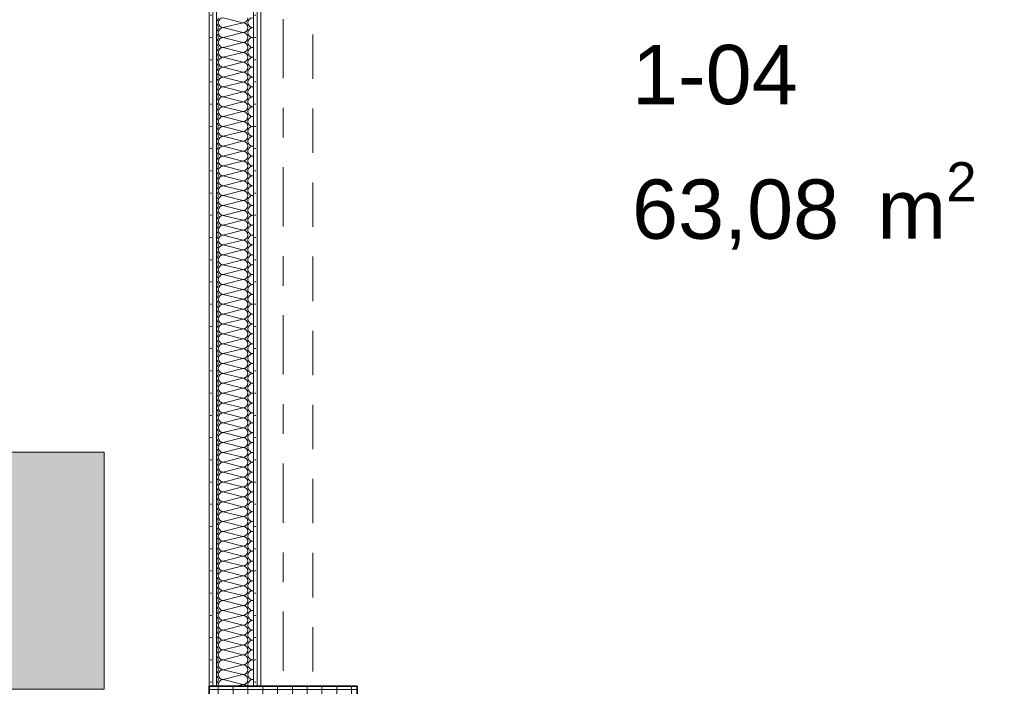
# Model space of a CAD drawing. Header units: metres. Extents: x -167 to 233, y -155 to 122.
# Tile 102 of 176: x 46.86 to 50.19, y 28.84 to 31.09. Entities that reach past the tile are written whole.
import ezdxf
from ezdxf.enums import TextEntityAlignment as Align

# ---------------------------------------------------------------- set-up
doc = ezdxf.new("R2010")
doc.units = ezdxf.units.M
doc.header["$MEASUREMENT"] = 0
doc.linetypes.add('Raster', pattern=[0.4, 0.2, -0.1, 0, -0.1])
doc.linetypes.add('Untersicht', pattern=[0.2, 0.15, -0.05])
for name, color, linetype in [('10 Stütze', 7, 'Continuous'), ('10 Wand außen', 7, 'Continuous'), ('20 Träger', 7, 'Continuous'), ('50 Möblierung', 7, 'Continuous'), ('80 Raum', 7, 'Continuous'), ('90 Achsraster', 7, 'Continuous')]:
    doc.layers.add(name, color=color, linetype=linetype)
doc.styles.add('ERSTELLTER_STIL_1', font='arial.ttf')
doc.styles.add('ERSTELLTER_STIL_2', font='arial.ttf')
pattern_1 = [(0, (27236.132094, 33357.27905), (0, 0.075), [0, -0.075])]

# ---------------------------------------------------------------- blocks, each defined once
blk = doc.blocks.new('Lager_1-04_2_1', base_point=(48.6544, 31.194))
at = {"layer": '80 Raum', "color": 7, "lineweight": 18, "insert": (48.9286, 30.6084), "char_height": 0.2, "attachment_point": 1, "style": 'ERSTELLTER_STIL_1'}
blk.add_mtext('\\A1;{\\pql;\\pt0,0.2;\\fArial|b0|i0|c0|p0;\\W1.000000;63,08\\fArial|b0|i0|c0|p0;\\W1.000000;\\A1{\\H.66x;\\S^  ;}\\fArial|b0|i0|c0|p0;\\W1.000000; m\\fArial|b0|i0|c0|p0;\\W1.000000;\\A1{\\H.66x;\\S2^  ;}}', dxfattribs=at)
at = {"layer": '80 Raum', "color": 7, "lineweight": 18, "style": 'ERSTELLTER_STIL_1'}
for tag, p in [('DUMMY_850', (49.6301, 31.4427)), ('ROOM_NAME', (48.9286, 31.397)), ('DUMMY_851', (49.4776, 31.0499)), ('ROOM_NUMBER', (48.9286, 31.0041)), ('DUMMY_852', (48.9286, 30.657))]:
    blk.add_attdef(tag, text='', height=0.2, dxfattribs=at).set_placement(p, align=Align.TOP_LEFT)
blk = doc.blocks.new('*X16', base_point=(27236.1321, 33357.279))
at = {"layer": '10 Wand außen', "color": 8, "linetype": 'Continuous', "lineweight": 18}
for p, q in [((47.6154, 31.079), (47.5488, 31.0957)), ((47.6154, 31.079), (47.5488, 31.0624)), ((47.6154, 31.0457), (47.5488, 31.0624)), ((47.6154, 31.0457), (47.5488, 31.029)), ((47.6511, 31.063), (47.6488, 31.0624)), ((47.6511, 31.0618), (47.6488, 31.0624)), ((47.6154, 31.0124), (47.5488, 31.029)), ((47.6154, 31.0124), (47.5488, 30.9957)), ((47.6511, 31.0296), (47.6488, 31.029)), ((47.6511, 31.0285), (47.6488, 31.029)), ((47.6154, 30.979), (47.5488, 30.9957)), ((47.6154, 30.979), (47.5488, 30.9624)), ((47.6511, 30.9963), (47.6488, 30.9957)), ((47.6511, 30.9951), (47.6488, 30.9957)), ((47.6154, 30.9457), (47.5488, 30.9624)), ((47.6154, 30.9457), (47.5488, 30.929)), ((47.6511, 30.963), (47.6488, 30.9624)), ((47.6511, 30.9618), (47.6488, 30.9624)), ((47.6154, 30.9124), (47.5488, 30.929)), ((47.6154, 30.9124), (47.5488, 30.8957)), ((47.6511, 30.9296), (47.6488, 30.929)), ((47.6511, 30.9285), (47.6488, 30.929)), ((47.6154, 30.879), (47.5488, 30.8957)), ((47.6154, 30.879), (47.5488, 30.8624)), ((47.6511, 30.8963), (47.6488, 30.8957)), ((47.6511, 30.8951), (47.6488, 30.8957)), ((47.6154, 30.8457), (47.5488, 30.8624)), ((47.6154, 30.8457), (47.5488, 30.829)), ((47.6511, 30.863), (47.6488, 30.8624)), ((47.6511, 30.8618), (47.6488, 30.8624)), ((47.6154, 30.8124), (47.5488, 30.829)), ((47.6154, 30.8124), (47.5488, 30.7957)), ((47.6511, 30.8296), (47.6488, 30.829)), ((47.6511, 30.8285), (47.6488, 30.829)), ((47.6154, 30.779), (47.5488, 30.7957)), ((47.6154, 30.779), (47.5488, 30.7624)), ((47.6511, 30.7963), (47.6488, 30.7957)), ((47.6511, 30.7951), (47.6488, 30.7957)), ((47.6154, 30.7457), (47.5488, 30.7624)), ((47.6154, 30.7457), (47.5488, 30.729)), ((47.6511, 30.763), (47.6488, 30.7624)), ((47.6511, 30.7618), (47.6488, 30.7624)), ((47.6154, 30.7124), (47.5488, 30.729)), ((47.6154, 30.7124), (47.5488, 30.6957)), ((47.6511, 30.7296), (47.6488, 30.729)), ((47.6511, 30.7285), (47.6488, 30.729)), ((47.6154, 30.679), (47.5488, 30.6957)), ((47.6154, 30.679), (47.5488, 30.6624)), ((47.6511, 30.6963), (47.6488, 30.6957)), ((47.6511, 30.6951), (47.6488, 30.6957)), ((47.6154, 30.6457), (47.5488, 30.6624)), ((47.6154, 30.6457), (47.5488, 30.629)), ((47.6511, 30.663), (47.6488, 30.6624)), ((47.6511, 30.6618), (47.6488, 30.6624)), ((47.6154, 30.6124), (47.5488, 30.629)), ((47.6154, 30.6124), (47.5488, 30.5957)), ((47.6511, 30.6296), (47.6488, 30.629)), ((47.6511, 30.6285), (47.6488, 30.629)), ((47.6154, 30.579), (47.5488, 30.5957)), ((47.6154, 30.579), (47.5488, 30.5624)), ((47.6511, 30.5963), (47.6488, 30.5957)), ((47.6511, 30.5951), (47.6488, 30.5957)), ((47.6154, 30.5457), (47.5488, 30.5624)), ((47.6154, 30.5457), (47.5488, 30.529)), ((47.6511, 30.563), (47.6488, 30.5624)), ((47.6511, 30.5618), (47.6488, 30.5624)), ((47.6154, 30.5124), (47.5488, 30.529)), ((47.6154, 30.5124), (47.5488, 30.4957)), ((47.6511, 30.5296), (47.6488, 30.529)), ((47.6511, 30.5285), (47.6488, 30.529)), ((47.6154, 30.479), (47.5488, 30.4957)), ((47.6154, 30.479), (47.5488, 30.4624)), ((47.6511, 30.4963), (47.6488, 30.4957)), ((47.6511, 30.4951), (47.6488, 30.4957)), ((47.6154, 30.4457), (47.5488, 30.4624)), ((47.6154, 30.4457), (47.5488, 30.429)), ((47.6511, 30.463), (47.6488, 30.4624)), ((47.6511, 30.4618), (47.6488, 30.4624)), ((47.6154, 30.4124), (47.5488, 30.429)), ((47.6154, 30.4124), (47.5488, 30.3957)), ((47.6511, 30.4296), (47.6488, 30.429)), ((47.6511, 30.4285), (47.6488, 30.429)), ((47.6154, 30.379), (47.5488, 30.3957)), ((47.6154, 30.379), (47.5488, 30.3624)), ((47.6511, 30.3963), (47.6488, 30.3957)), ((47.6511, 30.3951), (47.6488, 30.3957)), ((47.6154, 30.3457), (47.5488, 30.3624)), ((47.6154, 30.3457), (47.5488, 30.329)), ((47.6511, 30.363), (47.6488, 30.3624)), ((47.6511, 30.3618), (47.6488, 30.3624)), ((47.6154, 30.3124), (47.5488, 30.329)), ((47.6154, 30.3124), (47.5488, 30.2957)), ((47.6511, 30.3296), (47.6488, 30.329)), ((47.6511, 30.3285), (47.6488, 30.329)), ((47.6154, 30.279), (47.5488, 30.2957)), ((47.6154, 30.279), (47.5488, 30.2624)), ((47.6511, 30.2963), (47.6488, 30.2957)), ((47.6511, 30.2951), (47.6488, 30.2957)), ((47.6154, 30.2457), (47.5488, 30.2624)), ((47.6154, 30.2457), (47.5488, 30.229)), ((47.6511, 30.263), (47.6488, 30.2624)), ((47.6511, 30.2618), (47.6488, 30.2624)), ((47.6154, 30.2124), (47.5488, 30.229)), ((47.6154, 30.2124), (47.5488, 30.1957)), ((47.6511, 30.2296), (47.6488, 30.229)), ((47.6511, 30.2285), (47.6488, 30.229)), ((47.6154, 30.179), (47.5488, 30.1957)), ((47.6154, 30.179), (47.5488, 30.1624)), ((47.6511, 30.1963), (47.6488, 30.1957)), ((47.6511, 30.1951), (47.6488, 30.1957)), ((47.6154, 30.1457), (47.5488, 30.1624)), ((47.6154, 30.1457), (47.5488, 30.129)), ((47.6511, 30.163), (47.6488, 30.1624)), ((47.6511, 30.1618), (47.6488, 30.1624)), ((47.6154, 30.1124), (47.5488, 30.129)), ((47.6154, 30.1124), (47.5488, 30.0957)), ((47.6511, 30.1296), (47.6488, 30.129)), ((47.6511, 30.1285), (47.6488, 30.129)), ((47.6154, 30.079), (47.5488, 30.0957)), ((47.6154, 30.079), (47.5488, 30.0624)), ((47.6511, 30.0963), (47.6488, 30.0957)), ((47.6511, 30.0951), (47.6488, 30.0957)), ((47.6154, 30.0457), (47.5488, 30.0624)), ((47.6154, 30.0457), (47.5488, 30.029)), ((47.6511, 30.063), (47.6488, 30.0624)), ((47.6511, 30.0618), (47.6488, 30.0624)), ((47.6154, 30.0124), (47.5488, 30.029)), ((47.6154, 30.0124), (47.5488, 29.9957)), ((47.6511, 30.0296), (47.6488, 30.029)), ((47.6511, 30.0285), (47.6488, 30.029)), ((47.6154, 29.979), (47.5488, 29.9957)), ((47.6154, 29.979), (47.5488, 29.9624)), ((47.6511, 29.9963), (47.6488, 29.9957)), ((47.6511, 29.9951), (47.6488, 29.9957)), ((47.6154, 29.9457), (47.5488, 29.9624)), ((47.6154, 29.9457), (47.5488, 29.929)), ((47.6511, 29.963), (47.6488, 29.9624)), ((47.6511, 29.9618), (47.6488, 29.9624)), ((47.6154, 29.9124), (47.5488, 29.929)), ((47.6154, 29.9124), (47.5488, 29.8957)), ((47.6511, 29.9296), (47.6488, 29.929)), ((47.6511, 29.9285), (47.6488, 29.929)), ((47.6154, 29.879), (47.5488, 29.8957)), ((47.6154, 29.879), (47.5488, 29.8624)), ((47.6511, 29.8963), (47.6488, 29.8957)), ((47.6511, 29.8951), (47.6488, 29.8957)), ((47.6154, 29.8457), (47.5488, 29.8624)), ((47.6154, 29.8457), (47.5488, 29.829)), ((47.6511, 29.863), (47.6488, 29.8624)), ((47.6511, 29.8618), (47.6488, 29.8624)), ((47.6154, 29.8124), (47.5488, 29.829)), ((47.6154, 29.8124), (47.5488, 29.7957)), ((47.6511, 29.8296), (47.6488, 29.829)), ((47.6511, 29.8285), (47.6488, 29.829)), ((47.6154, 29.779), (47.5488, 29.7957)), ((47.6154, 29.779), (47.5488, 29.7624)), ((47.6511, 29.7963), (47.6488, 29.7957)), ((47.6511, 29.7951), (47.6488, 29.7957)), ((47.6154, 29.7457), (47.5488, 29.7624)), ((47.6154, 29.7457), (47.5488, 29.729)), ((47.6511, 29.763), (47.6488, 29.7624)), ((47.6511, 29.7618), (47.6488, 29.7624)), ((47.6154, 29.7124), (47.5488, 29.729)), ((47.6154, 29.7124), (47.5488, 29.6957)), ((47.6511, 29.7296), (47.6488, 29.729)), ((47.6511, 29.7285), (47.6488, 29.729)), ((47.6154, 29.679), (47.5488, 29.6957)), ((47.6154, 29.679), (47.5488, 29.6624)), ((47.6511, 29.6963), (47.6488, 29.6957)), ((47.6511, 29.6951), (47.6488, 29.6957)), ((47.6154, 29.6457), (47.5488, 29.6624)), ((47.6154, 29.6457), (47.5488, 29.629)), ((47.6511, 29.663), (47.6488, 29.6624)), ((47.6511, 29.6618), (47.6488, 29.6624)), ((47.6154, 29.6124), (47.5488, 29.629)), ((47.6154, 29.6124), (47.5488, 29.5957)), ((47.6511, 29.6296), (47.6488, 29.629)), ((47.6511, 29.6285), (47.6488, 29.629)), ((47.6154, 29.579), (47.5488, 29.5957)), ((47.6154, 29.579), (47.5488, 29.5624)), ((47.6511, 29.5963), (47.6488, 29.5957)), ((47.6511, 29.5951), (47.6488, 29.5957)), ((47.6154, 29.5457), (47.5488, 29.5624)), ((47.6154, 29.5457), (47.5488, 29.529)), ((47.6511, 29.563), (47.6488, 29.5624)), ((47.6511, 29.5618), (47.6488, 29.5624)), ((47.6154, 29.5124), (47.5488, 29.529)), ((47.6154, 29.5124), (47.5488, 29.4957)), ((47.6511, 29.5296), (47.6488, 29.529)), ((47.6511, 29.5285), (47.6488, 29.529)), ((47.6154, 29.479), (47.5488, 29.4957)), ((47.6154, 29.479), (47.5488, 29.4624)), ((47.6511, 29.4963), (47.6488, 29.4957)), ((47.6511, 29.4951), (47.6488, 29.4957)), ((47.6154, 29.4457), (47.5488, 29.4624)), ((47.6154, 29.4457), (47.5488, 29.429)), ((47.6511, 29.463), (47.6488, 29.4624)), ((47.6511, 29.4618), (47.6488, 29.4624)), ((47.6154, 29.4124), (47.5488, 29.429)), ((47.6154, 29.4124), (47.5488, 29.3957)), ((47.6511, 29.4296), (47.6488, 29.429)), ((47.6511, 29.4285), (47.6488, 29.429)), ((47.6154, 29.379), (47.5488, 29.3957)), ((47.6154, 29.379), (47.5488, 29.3624)), ((47.6511, 29.3963), (47.6488, 29.3957)), ((47.6511, 29.3951), (47.6488, 29.3957)), ((47.6154, 29.3457), (47.5488, 29.3624)), ((47.6154, 29.3457), (47.5488, 29.329)), ((47.6511, 29.363), (47.6488, 29.3624)), ((47.6511, 29.3618), (47.6488, 29.3624)), ((47.6154, 29.3124), (47.5488, 29.329)), ((47.6154, 29.3124), (47.5488, 29.2957)), ((47.6511, 29.3296), (47.6488, 29.329)), ((47.6511, 29.3285), (47.6488, 29.329)), ((47.6154, 29.279), (47.5488, 29.2957)), ((47.6154, 29.279), (47.5488, 29.2624)), ((47.6511, 29.2963), (47.6488, 29.2957)), ((47.6511, 29.2951), (47.6488, 29.2957)), ((47.6154, 29.2457), (47.5488, 29.2624)), ((47.6154, 29.2457), (47.5488, 29.229)), ((47.6511, 29.263), (47.6488, 29.2624)), ((47.6511, 29.2618), (47.6488, 29.2624)), ((47.6154, 29.2124), (47.5488, 29.229)), ((47.6154, 29.2124), (47.5488, 29.1957)), ((47.6511, 29.2296), (47.6488, 29.229)), ((47.6511, 29.2285), (47.6488, 29.229)), ((47.6154, 29.179), (47.5488, 29.1957)), ((47.6154, 29.179), (47.5488, 29.1624)), ((47.6511, 29.1963), (47.6488, 29.1957)), ((47.6511, 29.1951), (47.6488, 29.1957)), ((47.6154, 29.1457), (47.5488, 29.1624)), ((47.6154, 29.1457), (47.5488, 29.129)), ((47.6511, 29.163), (47.6488, 29.1624)), ((47.6511, 29.1618), (47.6488, 29.1624)), ((47.6154, 29.1124), (47.5488, 29.129)), ((47.6154, 29.1124), (47.5488, 29.0957)), ((47.6511, 29.1296), (47.6488, 29.129)), ((47.6511, 29.1285), (47.6488, 29.129)), ((47.6154, 29.079), (47.5488, 29.0957)), ((47.6154, 29.079), (47.5488, 29.0624)), ((47.6511, 29.0963), (47.6488, 29.0957)), ((47.6511, 29.0951), (47.6488, 29.0957)), ((47.6154, 29.0457), (47.5488, 29.0624)), ((47.6154, 29.0457), (47.5488, 29.029)), ((47.6511, 29.063), (47.6488, 29.0624)), ((47.6511, 29.0618), (47.6488, 29.0624)), ((47.6154, 29.0124), (47.5488, 29.029)), ((47.6154, 29.0124), (47.5488, 28.9957)), ((47.6511, 29.0296), (47.6488, 29.029)), ((47.6511, 29.0285), (47.6488, 29.029)), ((47.6154, 28.979), (47.5488, 28.9957)), ((47.6154, 28.979), (47.5488, 28.9624)), ((47.6511, 28.9963), (47.6488, 28.9957)), ((47.6511, 28.9951), (47.6488, 28.9957)), ((47.6154, 28.9457), (47.5488, 28.9624)), ((47.6154, 28.9457), (47.5488, 28.929)), ((47.6511, 28.963), (47.6488, 28.9624)), ((47.6511, 28.9618), (47.6488, 28.9624)), ((47.6154, 28.9124), (47.5488, 28.929)), ((47.6154, 28.9124), (47.5488, 28.8957)), ((47.6511, 28.9296), (47.6488, 28.929)), ((47.6511, 28.9285), (47.6488, 28.929)), ((47.6154, 28.879), (47.5488, 28.8957)), ((47.6511, 28.8963), (47.6488, 28.8957)), ((47.6511, 28.8951), (47.6488, 28.8957)), ((47.6154, 28.879), (47.5488, 28.8624)), ((47.6154, 28.8457), (47.5488, 28.8624)), ((47.6511, 28.863), (47.6488, 28.8624)), ((47.6511, 28.8618), (47.6488, 28.8624)), ((47.6154, 28.8457), (47.5913, 28.8397))]:
    blk.add_line(p, q, dxfattribs=at)
for centre, start, end in [((47.5154, 31.0957), 309.76, 0), ((47.5154, 31.0624), 0, 50.24), ((47.5488, 31.079), 90, 180), ((47.5488, 31.079), 180, 270), ((47.6154, 31.0957), 270, 0), ((47.6154, 31.0624), 0, 90), ((47.6488, 31.079), 90, 180), ((47.6488, 31.079), 180, 270), ((47.5154, 31.0624), 309.76, 0), ((47.5154, 31.029), 0, 50.24), ((47.5488, 31.0457), 90, 180), ((47.5488, 31.0457), 180, 270), ((47.6154, 31.0624), 270, 0), ((47.6154, 31.029), 0, 90), ((47.6488, 31.0457), 90, 180), ((47.6488, 31.0457), 180, 270), ((47.5154, 31.029), 309.76, 0), ((47.5154, 30.9957), 0, 50.24), ((47.5488, 31.0124), 90, 180), ((47.5488, 31.0124), 180, 270), ((47.6154, 31.029), 270, 0), ((47.6154, 30.9957), 0, 90), ((47.6488, 31.0124), 90, 180), ((47.6488, 31.0124), 180, 270), ((47.5154, 30.9957), 309.76, 0), ((47.5154, 30.9624), 0, 50.24), ((47.5488, 30.979), 90, 180), ((47.5488, 30.979), 180, 270), ((47.6154, 30.9957), 270, 0), ((47.6154, 30.9624), 0, 90), ((47.6488, 30.979), 90, 180), ((47.6488, 30.979), 180, 270), ((47.5154, 30.9624), 309.76, 0), ((47.5154, 30.929), 0, 50.24), ((47.5488, 30.9457), 90, 180), ((47.5488, 30.9457), 180, 270), ((47.6154, 30.9624), 270, 0), ((47.6154, 30.929), 0, 90), ((47.6488, 30.9457), 90, 180), ((47.6488, 30.9457), 180, 270), ((47.5154, 30.929), 309.76, 0), ((47.5154, 30.8957), 0, 50.24), ((47.5488, 30.9124), 90, 180), ((47.5488, 30.9124), 180, 270), ((47.6154, 30.929), 270, 0), ((47.6154, 30.8957), 0, 90), ((47.6488, 30.9124), 90, 180), ((47.6488, 30.9124), 180, 270), ((47.5154, 30.8957), 309.76, 0), ((47.5154, 30.8624), 0, 50.24), ((47.5488, 30.879), 90, 180), ((47.5488, 30.879), 180, 270), ((47.6154, 30.8957), 270, 0), ((47.6154, 30.8624), 0, 90), ((47.6488, 30.879), 90, 180), ((47.6488, 30.879), 180, 270), ((47.5154, 30.8624), 309.76, 0), ((47.5154, 30.829), 0, 50.24), ((47.5488, 30.8457), 90, 180), ((47.5488, 30.8457), 180, 270), ((47.6154, 30.8624), 270, 0), ((47.6154, 30.829), 0, 90), ((47.6488, 30.8457), 90, 180), ((47.6488, 30.8457), 180, 270), ((47.5154, 30.829), 309.76, 0), ((47.5154, 30.7957), 0, 50.24), ((47.5488, 30.8124), 90, 180), ((47.5488, 30.8124), 180, 270), ((47.6154, 30.829), 270, 0), ((47.6154, 30.7957), 0, 90), ((47.6488, 30.8124), 90, 180), ((47.6488, 30.8124), 180, 270), ((47.5154, 30.7957), 309.76, 0), ((47.5154, 30.7624), 0, 50.24), ((47.5488, 30.779), 90, 180), ((47.5488, 30.779), 180, 270), ((47.6154, 30.7957), 270, 0), ((47.6154, 30.7624), 0, 90), ((47.6488, 30.779), 90, 180), ((47.6488, 30.779), 180, 270), ((47.5154, 30.7624), 309.76, 0), ((47.5154, 30.729), 0, 50.24), ((47.5488, 30.7457), 90, 180), ((47.5488, 30.7457), 180, 270), ((47.6154, 30.7624), 270, 0), ((47.6154, 30.729), 0, 90), ((47.6488, 30.7457), 90, 180), ((47.6488, 30.7457), 180, 270), ((47.5154, 30.729), 309.76, 0), ((47.5154, 30.6957), 0, 50.24), ((47.5488, 30.7124), 90, 180), ((47.5488, 30.7124), 180, 270), ((47.6154, 30.729), 270, 0), ((47.6154, 30.6957), 0, 90), ((47.6488, 30.7124), 90, 180), ((47.6488, 30.7124), 180, 270), ((47.5154, 30.6957), 309.76, 0), ((47.5154, 30.6624), 0, 50.24), ((47.5488, 30.679), 90, 180), ((47.5488, 30.679), 180, 270), ((47.6154, 30.6957), 270, 0), ((47.6154, 30.6624), 0, 90), ((47.6488, 30.679), 90, 180), ((47.6488, 30.679), 180, 270), ((47.5154, 30.6624), 309.76, 0), ((47.5154, 30.629), 0, 50.24), ((47.5488, 30.6457), 90, 180), ((47.5488, 30.6457), 180, 270), ((47.6154, 30.6624), 270, 0), ((47.6154, 30.629), 0, 90), ((47.6488, 30.6457), 90, 180), ((47.6488, 30.6457), 180, 270), ((47.5154, 30.629), 309.76, 0), ((47.5154, 30.5957), 0, 50.24), ((47.5488, 30.6124), 90, 180), ((47.5488, 30.6124), 180, 270), ((47.6154, 30.629), 270, 0), ((47.6154, 30.5957), 0, 90), ((47.6488, 30.6124), 90, 180), ((47.6488, 30.6124), 180, 270), ((47.5154, 30.5957), 309.76, 0), ((47.5154, 30.5624), 0, 50.24), ((47.5488, 30.579), 90, 180), ((47.5488, 30.579), 180, 270), ((47.6154, 30.5957), 270, 0), ((47.6154, 30.5624), 0, 90), ((47.6488, 30.579), 90, 180), ((47.6488, 30.579), 180, 270), ((47.5154, 30.5624), 309.76, 0), ((47.5154, 30.529), 0, 50.24), ((47.5488, 30.5457), 90, 180), ((47.5488, 30.5457), 180, 270), ((47.6154, 30.5624), 270, 0), ((47.6154, 30.529), 0, 90), ((47.6488, 30.5457), 90, 180), ((47.6488, 30.5457), 180, 270), ((47.5154, 30.529), 309.76, 0), ((47.5154, 30.4957), 0, 50.24), ((47.5488, 30.5124), 90, 180), ((47.5488, 30.5124), 180, 270), ((47.6154, 30.529), 270, 0), ((47.6154, 30.4957), 0, 90), ((47.6488, 30.5124), 90, 180), ((47.6488, 30.5124), 180, 270), ((47.5154, 30.4957), 309.76, 0), ((47.5154, 30.4624), 0, 50.24), ((47.5488, 30.479), 90, 180), ((47.5488, 30.479), 180, 270), ((47.6154, 30.4957), 270, 0), ((47.6154, 30.4624), 0, 90), ((47.6488, 30.479), 90, 180), ((47.6488, 30.479), 180, 270), ((47.5154, 30.4624), 309.76, 0), ((47.5154, 30.429), 0, 50.24), ((47.5488, 30.4457), 90, 180), ((47.5488, 30.4457), 180, 270), ((47.6154, 30.4624), 270, 0), ((47.6154, 30.429), 0, 90), ((47.6488, 30.4457), 90, 180), ((47.6488, 30.4457), 180, 270), ((47.5154, 30.429), 309.76, 0), ((47.5154, 30.3957), 0, 50.24), ((47.5488, 30.4124), 90, 180), ((47.5488, 30.4124), 180, 270), ((47.6154, 30.429), 270, 0), ((47.6154, 30.3957), 0, 90), ((47.6488, 30.4124), 90, 180), ((47.6488, 30.4124), 180, 270), ((47.5154, 30.3957), 309.76, 0), ((47.5154, 30.3624), 0, 50.24), ((47.5488, 30.379), 90, 180), ((47.5488, 30.379), 180, 270), ((47.6154, 30.3957), 270, 0), ((47.6154, 30.3624), 0, 90), ((47.6488, 30.379), 90, 180), ((47.6488, 30.379), 180, 270), ((47.5154, 30.3624), 309.76, 0), ((47.5154, 30.329), 0, 50.24), ((47.5488, 30.3457), 90, 180), ((47.5488, 30.3457), 180, 270), ((47.6154, 30.3624), 270, 0), ((47.6154, 30.329), 0, 90), ((47.6488, 30.3457), 90, 180), ((47.6488, 30.3457), 180, 270), ((47.5154, 30.329), 309.76, 0), ((47.5154, 30.2957), 0, 50.24), ((47.5488, 30.3124), 90, 180), ((47.5488, 30.3124), 180, 270), ((47.6154, 30.329), 270, 0), ((47.6154, 30.2957), 0, 90), ((47.6488, 30.3124), 90, 180), ((47.6488, 30.3124), 180, 270), ((47.5154, 30.2957), 309.76, 0), ((47.5154, 30.2624), 0, 50.24), ((47.5488, 30.279), 90, 180), ((47.5488, 30.279), 180, 270), ((47.6154, 30.2957), 270, 0), ((47.6154, 30.2624), 0, 90), ((47.6488, 30.279), 90, 180), ((47.6488, 30.279), 180, 270), ((47.5154, 30.2624), 309.76, 0), ((47.5154, 30.229), 0, 50.24), ((47.5488, 30.2457), 90, 180), ((47.5488, 30.2457), 180, 270), ((47.6154, 30.2624), 270, 0), ((47.6154, 30.229), 0, 90), ((47.6488, 30.2457), 90, 180), ((47.6488, 30.2457), 180, 270), ((47.5154, 30.229), 309.76, 0), ((47.5154, 30.1957), 0, 50.24), ((47.5488, 30.2124), 90, 180), ((47.5488, 30.2124), 180, 270), ((47.6154, 30.229), 270, 0), ((47.6154, 30.1957), 0, 90), ((47.6488, 30.2124), 90, 180), ((47.6488, 30.2124), 180, 270), ((47.5154, 30.1957), 309.76, 0), ((47.5488, 30.179), 90, 180), ((47.5488, 30.179), 180, 270), ((47.6154, 30.1957), 270, 0), ((47.6154, 30.1624), 0, 90), ((47.6488, 30.179), 90, 180), ((47.6488, 30.179), 180, 270), ((47.5154, 30.1624), 0, 50.24), ((47.5154, 30.1624), 309.76, 0), ((47.5488, 30.1457), 90, 180), ((47.5488, 30.1457), 180, 270), ((47.6154, 30.1624), 270, 0), ((47.6154, 30.129), 0, 90), ((47.6488, 30.1457), 90, 180), ((47.6488, 30.1457), 180, 270), ((47.5154, 30.129), 0, 50.24), ((47.5154, 30.129), 309.76, 0), ((47.5488, 30.1124), 90, 180), ((47.5488, 30.1124), 180, 270), ((47.6154, 30.129), 270, 0), ((47.6154, 30.0957), 0, 90), ((47.6488, 30.1124), 90, 180), ((47.6488, 30.1124), 180, 270), ((47.5154, 30.0957), 0, 50.24), ((47.5154, 30.0957), 309.76, 0), ((47.5488, 30.079), 90, 180), ((47.5488, 30.079), 180, 270), ((47.6154, 30.0957), 270, 0), ((47.6154, 30.0624), 0, 90), ((47.6488, 30.079), 90, 180), ((47.6488, 30.079), 180, 270), ((47.5154, 30.0624), 0, 50.24), ((47.5154, 30.0624), 309.76, 0), ((47.5488, 30.0457), 90, 180), ((47.5488, 30.0457), 180, 270), ((47.6154, 30.0624), 270, 0), ((47.6154, 30.029), 0, 90), ((47.6488, 30.0457), 90, 180), ((47.6488, 30.0457), 180, 270), ((47.5154, 30.029), 0, 50.24), ((47.5154, 30.029), 309.76, 0), ((47.5488, 30.0124), 90, 180), ((47.5488, 30.0124), 180, 270), ((47.6154, 30.029), 270, 0), ((47.6154, 29.9957), 0, 90), ((47.6488, 30.0124), 90, 180), ((47.6488, 30.0124), 180, 270), ((47.5154, 29.9957), 0, 50.24), ((47.5154, 29.9957), 309.76, 0), ((47.5488, 29.979), 90, 180), ((47.5488, 29.979), 180, 270), ((47.6154, 29.9957), 270, 0), ((47.6154, 29.9624), 0, 90), ((47.6488, 29.979), 90, 180), ((47.6488, 29.979), 180, 270), ((47.5154, 29.9624), 0, 50.24), ((47.5154, 29.9624), 309.76, 0), ((47.5488, 29.9457), 90, 180), ((47.5488, 29.9457), 180, 270), ((47.6154, 29.9624), 270, 0), ((47.6154, 29.929), 0, 90), ((47.6488, 29.9457), 90, 180), ((47.6488, 29.9457), 180, 270), ((47.5154, 29.929), 0, 50.24), ((47.5154, 29.929), 309.76, 0), ((47.5488, 29.9124), 90, 180), ((47.5488, 29.9124), 180, 270), ((47.6154, 29.929), 270, 0), ((47.6154, 29.8957), 0, 90), ((47.6488, 29.9124), 90, 180), ((47.6488, 29.9124), 180, 270), ((47.5154, 29.8957), 0, 50.24), ((47.5154, 29.8957), 309.76, 0), ((47.5488, 29.879), 90, 180), ((47.5488, 29.879), 180, 270), ((47.6154, 29.8957), 270, 0), ((47.6154, 29.8624), 0, 90), ((47.6488, 29.879), 90, 180), ((47.6488, 29.879), 180, 270), ((47.5154, 29.8624), 0, 50.24), ((47.5154, 29.8624), 309.76, 0), ((47.5488, 29.8457), 90, 180), ((47.5488, 29.8457), 180, 270), ((47.6154, 29.8624), 270, 0), ((47.6154, 29.829), 0, 90), ((47.6488, 29.8457), 90, 180), ((47.6488, 29.8457), 180, 270), ((47.5154, 29.829), 0, 50.24), ((47.5154, 29.829), 309.76, 0), ((47.5488, 29.8124), 90, 180), ((47.5488, 29.8124), 180, 270), ((47.6154, 29.829), 270, 0), ((47.6154, 29.7957), 0, 90), ((47.6488, 29.8124), 90, 180), ((47.6488, 29.8124), 180, 270), ((47.5154, 29.7957), 0, 50.24), ((47.5154, 29.7957), 309.76, 0), ((47.5488, 29.779), 90, 180), ((47.5488, 29.779), 180, 270), ((47.6154, 29.7957), 270, 0), ((47.6154, 29.7624), 0, 90), ((47.6488, 29.779), 90, 180), ((47.6488, 29.779), 180, 270), ((47.5154, 29.7624), 0, 50.24), ((47.5154, 29.7624), 309.76, 0), ((47.5488, 29.7457), 90, 180), ((47.5488, 29.7457), 180, 270), ((47.6154, 29.7624), 270, 0), ((47.6154, 29.729), 0, 90), ((47.6488, 29.7457), 90, 180), ((47.6488, 29.7457), 180, 270), ((47.5154, 29.729), 0, 50.24), ((47.5154, 29.729), 309.76, 0), ((47.5488, 29.7124), 90, 180), ((47.5488, 29.7124), 180, 270), ((47.6154, 29.729), 270, 0), ((47.6154, 29.6957), 0, 90), ((47.6488, 29.7124), 90, 180), ((47.6488, 29.7124), 180, 270), ((47.5154, 29.6957), 0, 50.24), ((47.5154, 29.6957), 309.76, 0), ((47.5488, 29.679), 90, 180), ((47.5488, 29.679), 180, 270), ((47.6154, 29.6957), 270, 0), ((47.6154, 29.6624), 0, 90), ((47.6488, 29.679), 90, 180), ((47.6488, 29.679), 180, 270), ((47.5154, 29.6624), 0, 50.24), ((47.5154, 29.6624), 309.76, 0), ((47.5488, 29.6457), 90, 180), ((47.5488, 29.6457), 180, 270), ((47.6154, 29.6624), 270, 0), ((47.6154, 29.629), 0, 90), ((47.6488, 29.6457), 90, 180), ((47.6488, 29.6457), 180, 270), ((47.5154, 29.629), 0, 50.24), ((47.5154, 29.629), 309.76, 0), ((47.5488, 29.6124), 90, 180), ((47.5488, 29.6124), 180, 270), ((47.6154, 29.629), 270, 0), ((47.6154, 29.5957), 0, 90), ((47.6488, 29.6124), 90, 180), ((47.6488, 29.6124), 180, 270), ((47.5154, 29.5957), 0, 50.24), ((47.5154, 29.5957), 309.76, 0), ((47.5488, 29.579), 90, 180), ((47.5488, 29.579), 180, 270), ((47.6154, 29.5957), 270, 0), ((47.6154, 29.5624), 0, 90), ((47.6488, 29.579), 90, 180), ((47.6488, 29.579), 180, 270), ((47.5154, 29.5624), 0, 50.24), ((47.5154, 29.5624), 309.76, 0), ((47.5488, 29.5457), 90, 180), ((47.5488, 29.5457), 180, 270), ((47.6154, 29.5624), 270, 0), ((47.6154, 29.529), 0, 90), ((47.6488, 29.5457), 90, 180), ((47.6488, 29.5457), 180, 270), ((47.5154, 29.529), 0, 50.24), ((47.5154, 29.529), 309.76, 0), ((47.5488, 29.5124), 90, 180), ((47.5488, 29.5124), 180, 270), ((47.6154, 29.529), 270, 0), ((47.6154, 29.4957), 0, 90), ((47.6488, 29.5124), 90, 180), ((47.6488, 29.5124), 180, 270), ((47.5154, 29.4957), 0, 50.24), ((47.5154, 29.4957), 309.76, 0), ((47.5488, 29.479), 90, 180), ((47.5488, 29.479), 180, 270), ((47.6154, 29.4957), 270, 0), ((47.6154, 29.4624), 0, 90), ((47.6488, 29.479), 90, 180), ((47.6488, 29.479), 180, 270), ((47.5154, 29.4624), 0, 50.24), ((47.5154, 29.4624), 309.76, 0), ((47.5488, 29.4457), 90, 180), ((47.5488, 29.4457), 180, 270), ((47.6154, 29.4624), 270, 0), ((47.6154, 29.429), 0, 90), ((47.6488, 29.4457), 90, 180), ((47.6488, 29.4457), 180, 270), ((47.5154, 29.429), 0, 50.24), ((47.5154, 29.429), 309.76, 0), ((47.5488, 29.4124), 90, 180), ((47.5488, 29.4124), 180, 270), ((47.6154, 29.429), 270, 0), ((47.6154, 29.3957), 0, 90), ((47.6488, 29.4124), 90, 180), ((47.6488, 29.4124), 180, 270), ((47.5154, 29.3957), 0, 50.24), ((47.5154, 29.3957), 309.76, 0), ((47.5488, 29.379), 90, 180), ((47.5488, 29.379), 180, 270), ((47.6154, 29.3957), 270, 0), ((47.6154, 29.3624), 0, 90), ((47.6488, 29.379), 90, 180), ((47.6488, 29.379), 180, 270), ((47.5154, 29.3624), 0, 50.24), ((47.5154, 29.3624), 309.76, 0), ((47.5488, 29.3457), 90, 180), ((47.5488, 29.3457), 180, 270), ((47.6154, 29.3624), 270, 0), ((47.6154, 29.329), 0, 90), ((47.6488, 29.3457), 90, 180), ((47.6488, 29.3457), 180, 270), ((47.5154, 29.329), 0, 50.24), ((47.5154, 29.329), 309.76, 0), ((47.5488, 29.3124), 90, 180), ((47.5488, 29.3124), 180, 270), ((47.6154, 29.329), 270, 0), ((47.6154, 29.2957), 0, 90), ((47.6488, 29.3124), 90, 180), ((47.6488, 29.3124), 180, 270), ((47.5154, 29.2957), 0, 50.24), ((47.5154, 29.2957), 309.76, 0), ((47.5488, 29.279), 90, 180), ((47.5488, 29.279), 180, 270), ((47.6154, 29.2957), 270, 0), ((47.6154, 29.2624), 0, 90), ((47.6488, 29.279), 90, 180), ((47.6488, 29.279), 180, 270), ((47.5154, 29.2624), 0, 50.24), ((47.5154, 29.2624), 309.76, 0), ((47.5488, 29.2457), 90, 180), ((47.5488, 29.2457), 180, 270), ((47.6154, 29.2624), 270, 0), ((47.6154, 29.229), 0, 90), ((47.6488, 29.2457), 90, 180), ((47.6488, 29.2457), 180, 270), ((47.5154, 29.229), 0, 50.24), ((47.5154, 29.229), 309.76, 0), ((47.5488, 29.2124), 90, 180), ((47.5488, 29.2124), 180, 270), ((47.6154, 29.229), 270, 0), ((47.6154, 29.1957), 0, 90), ((47.6488, 29.2124), 90, 180), ((47.6488, 29.2124), 180, 270), ((47.5154, 29.1957), 0, 50.24), ((47.5154, 29.1957), 309.76, 0), ((47.5488, 29.179), 90, 180), ((47.5488, 29.179), 180, 270), ((47.6154, 29.1957), 270, 0), ((47.6154, 29.1624), 0, 90), ((47.6488, 29.179), 90, 180), ((47.6488, 29.179), 180, 270), ((47.5154, 29.1624), 0, 50.24), ((47.5154, 29.1624), 309.76, 0), ((47.5488, 29.1457), 90, 180), ((47.5488, 29.1457), 180, 270), ((47.6154, 29.1624), 270, 0), ((47.6154, 29.129), 0, 90), ((47.6488, 29.1457), 90, 180), ((47.6488, 29.1457), 180, 270), ((47.5154, 29.129), 0, 50.24), ((47.5154, 29.129), 309.76, 0), ((47.5488, 29.1124), 90, 180), ((47.5488, 29.1124), 180, 270), ((47.6154, 29.129), 270, 0), ((47.6154, 29.0957), 0, 90), ((47.6488, 29.1124), 90, 180), ((47.6488, 29.1124), 180, 270), ((47.5154, 29.0957), 0, 50.24), ((47.5154, 29.0957), 309.76, 0), ((47.5488, 29.079), 90, 180), ((47.5488, 29.079), 180, 270), ((47.6154, 29.0957), 270, 0), ((47.6154, 29.0624), 0, 90), ((47.6488, 29.079), 90, 180), ((47.6488, 29.079), 180, 270), ((47.5154, 29.0624), 0, 50.24), ((47.5154, 29.0624), 309.76, 0), ((47.5488, 29.0457), 90, 180), ((47.5488, 29.0457), 180, 270), ((47.6154, 29.0624), 270, 0), ((47.6154, 29.029), 0, 90), ((47.6488, 29.0457), 90, 180), ((47.6488, 29.0457), 180, 270), ((47.5154, 29.029), 0, 50.24), ((47.5154, 29.029), 309.76, 0), ((47.5488, 29.0124), 90, 180), ((47.5488, 29.0124), 180, 270), ((47.6154, 29.029), 270, 0), ((47.6154, 28.9957), 0, 90), ((47.6488, 29.0124), 90, 180), ((47.6488, 29.0124), 180, 270), ((47.5154, 28.9957), 0, 50.24), ((47.5154, 28.9957), 309.76, 0), ((47.5488, 28.979), 90, 180), ((47.5488, 28.979), 180, 270), ((47.6154, 28.9957), 270, 0), ((47.6154, 28.9624), 0, 90), ((47.6488, 28.979), 90, 180), ((47.6488, 28.979), 180, 270), ((47.5154, 28.9624), 0, 50.24), ((47.5154, 28.9624), 309.76, 0), ((47.5488, 28.9457), 90, 180), ((47.5488, 28.9457), 180, 270), ((47.6154, 28.9624), 270, 0), ((47.6154, 28.929), 0, 90), ((47.6488, 28.9457), 90, 180), ((47.6488, 28.9457), 180, 270), ((47.5154, 28.929), 0, 50.24), ((47.5154, 28.929), 309.76, 0), ((47.5488, 28.9124), 90, 180), ((47.5488, 28.9124), 180, 270), ((47.6154, 28.929), 270, 0), ((47.6154, 28.8957), 0, 90), ((47.6488, 28.9124), 90, 180), ((47.6488, 28.9124), 180, 270), ((47.5154, 28.8957), 0, 50.24), ((47.5154, 28.8957), 309.76, 0), ((47.5488, 28.879), 90, 180), ((47.6154, 28.8957), 270, 0), ((47.6488, 28.879), 90, 180), ((47.5154, 28.8624), 0, 50.24), ((47.5154, 28.8624), 309.76, 0), ((47.5488, 28.879), 180, 270), ((47.5488, 28.8457), 90, 180), ((47.6154, 28.8624), 0, 90), ((47.6154, 28.8624), 270, 0), ((47.6488, 28.879), 180, 270), ((47.6488, 28.8457), 90, 180), ((47.5154, 28.829), 39.6151, 50.24), ((47.5488, 28.8457), 180, 201.246), ((47.6154, 28.829), 39.6151, 90), ((47.6488, 28.8457), 180, 201.246)]:
    blk.add_arc(centre, 0.0167, start, end, dxfattribs=at)
blk = doc.blocks.new('Standard-Rastermarker_137')
at = {"layer": '90 Achsraster', "color": 14, "linetype": 'Raster', "lineweight": 18, "true_color": 0xa80000}
blk.add_line((1, 0), (24.7309, 0), dxfattribs=at)
at = {"layer": '90 Achsraster', "color": 14, "lineweight": 18, "true_color": 0xa80000, "style": 'ERSTELLTER_STIL_2'}
for tag, p in [('AC_MarkerText_1_0', (-0.5686, -0.0686)), ('AC_MarkerText_1_1', (25.8623, -0.0686))]:
    blk.add_attdef(tag, text='', height=0.3, rotation=90, dxfattribs=at).set_placement(p, align=Align.TOP_CENTER)
blk = doc.blocks.new('Büroarbeitsplatz 27')
at = {"layer": '50 Möblierung', "linetype": 'Continuous', "lineweight": 0, "true_color": 0xffffff}
for points in [[(0, 0), (-1.6, 0), (-1.6, -0.8), (0, -0.8)], [(-0.9671, -0.7251), (-0.9671, -0.8846), (-0.9986, -0.8966), (-1.0243, -0.9053), (-1.0257, -0.9081), (-1.0203, -0.9255), (-1.0175, -0.927), (-0.9918, -0.9183), (-0.967, -0.9109), (-0.9544, -0.9321), (-0.9183, -0.9503), (-0.8644, -0.9624), (-0.8372, -0.9642), (-0.8372, -0.9937), (-0.8372, -1.0165), (-0.8129, -1.0165), (-0.8116, -1.0546), (-0.8116, -1.0827), (-0.8094, -1.085), (-0.8007, -1.085), (-0.8007, -0.635), (-0.8588, -0.6369), (-0.8595, -0.637), (-0.9094, -0.6424), (-0.9428, -0.6506), (-0.9443, -0.6512), (-0.9638, -0.6674), (-0.9671, -0.6739), (-0.9671, -0.6976)], [(-0.6343, -0.7251), (-0.6343, -0.6976), (-0.6343, -0.6739), (-0.6376, -0.6674), (-0.657, -0.6512), (-0.6586, -0.6506), (-0.6919, -0.6424), (-0.7418, -0.637), (-0.7426, -0.6369), (-0.8007, -0.635), (-0.8007, -1.085), (-0.7919, -1.085), (-0.7897, -1.0827), (-0.7897, -1.0546), (-0.7884, -1.0165), (-0.7642, -1.0165), (-0.7642, -0.9937), (-0.7642, -0.9642), (-0.737, -0.9624), (-0.683, -0.9503), (-0.6469, -0.9321), (-0.6344, -0.9109), (-0.6096, -0.9183), (-0.5839, -0.927), (-0.5811, -0.9255), (-0.5757, -0.9081), (-0.5771, -0.9053), (-0.6028, -0.8966), (-0.6343, -0.8846)], [(-1.0034, -0.8302), (-1.0011, -0.8737), (-0.9948, -0.9106), (-0.9853, -0.9352), (-0.9742, -0.9439), (-0.963, -0.9352), (-0.9535, -0.9106), (-0.9472, -0.8737), (-0.9449, -0.8302), (-0.9472, -0.7867), (-0.9535, -0.7498), (-0.963, -0.7252), (-0.9742, -0.7166), (-0.9853, -0.7252), (-0.9948, -0.7498), (-1.0011, -0.7867)], [(-0.598, -0.8302), (-0.6002, -0.7867), (-0.6065, -0.7498), (-0.616, -0.7252), (-0.6272, -0.7166), (-0.6384, -0.7252), (-0.6479, -0.7498), (-0.6542, -0.7867), (-0.6564, -0.8302), (-0.6542, -0.8737), (-0.6479, -0.9106), (-0.6384, -0.9352), (-0.6272, -0.9439), (-0.616, -0.9352), (-0.6065, -0.9106), (-0.6002, -0.8737)], [(-0.9387, -0.9598), (-0.9446, -0.961), (-0.9496, -0.9643), (-0.9529, -0.9692), (-0.9541, -0.9751), (-0.9541, -0.9785), (-0.9541, -0.9867), (-0.9541, -1.0113), (-0.9541, -1.0214), (-0.9541, -1.0249), (-0.9541, -1.0326), (-0.9541, -1.036), (-0.9541, -1.0435), (-0.8007, -1.0435), (-0.8007, -0.9598)], [(-0.6626, -0.9598), (-0.8007, -0.9598), (-0.8007, -1.0435), (-0.6473, -1.0435), (-0.6473, -1.036), (-0.6473, -1.0326), (-0.6473, -1.0249), (-0.6473, -1.0214), (-0.6473, -1.0113), (-0.6473, -0.9867), (-0.6473, -0.9785), (-0.6473, -0.9751), (-0.6485, -0.9692), (-0.6518, -0.9643), (-0.6568, -0.961)]]:
    blk.add_hatch(color=7, dxfattribs=at).paths.add_polyline_path(points)
at = {"layer": '50 Möblierung', "color": 7, "linetype": 'Continuous', "lineweight": 13}
for p, q in [((-0.9443, -0.6512), (-0.9638, -0.6674)), ((-0.9428, -0.6506), (-0.9443, -0.6512)), ((-0.9094, -0.6424), (-0.9428, -0.6506)), ((-0.8595, -0.637), (-0.9094, -0.6424)), ((-0.8588, -0.6369), (-0.8595, -0.637)), ((-0.8007, -0.635), (-0.8588, -0.6369)), ((-0.8007, -0.635), (-0.7426, -0.6369)), ((-0.7426, -0.6369), (-0.7418, -0.637)), ((-0.7418, -0.637), (-0.6919, -0.6424)), ((-0.6919, -0.6424), (-0.6586, -0.6506)), ((-0.6586, -0.6506), (-0.657, -0.6512)), ((-0.657, -0.6512), (-0.6376, -0.6674)), ((-0.9638, -0.6674), (-0.9671, -0.6739)), ((-0.9671, -0.6739), (-0.9671, -0.6976)), ((-0.9671, -0.6976), (-0.9671, -0.7251)), ((-0.6376, -0.6674), (-0.6343, -0.6739)), ((-0.6343, -0.6739), (-0.6343, -0.6976)), ((-0.6343, -0.6976), (-0.6343, -0.7251)), ((-0.9671, -0.7251), (-0.9671, -0.8846)), ((-0.6343, -0.7251), (-0.6343, -0.8846)), ((-0.9986, -0.8966), (-1.0243, -0.9053)), ((-0.9986, -0.8966), (-1.0023, -0.8988)), ((-0.9671, -0.8846), (-0.9986, -0.8966)), ((-0.9671, -0.9107), (-0.9671, -0.8846)), ((-0.6343, -0.9107), (-0.6343, -0.8846)), ((-0.6343, -0.8846), (-0.6028, -0.8966)), ((-0.6028, -0.8966), (-0.5991, -0.8988)), ((-0.6028, -0.8966), (-0.5771, -0.9053)), ((-1.0243, -0.9053), (-1.0257, -0.9081)), ((-1.0257, -0.9081), (-1.0203, -0.9255)), ((-1.0203, -0.9255), (-1.0175, -0.927)), ((-1.0175, -0.927), (-0.9918, -0.9183)), ((-1.0049, -0.9022), (-1.0061, -0.9065)), ((-1.0061, -0.9065), (-1.0056, -0.911)), ((-1.0056, -0.911), (-1.0035, -0.9148)), ((-1.0023, -0.8988), (-1.0049, -0.9022)), ((-1.0035, -0.9148), (-1.0002, -0.9176)), ((-1.0002, -0.9176), (-0.996, -0.9188)), ((-0.996, -0.9188), (-0.9918, -0.9183)), ((-0.9918, -0.9183), (-0.967, -0.9109)), ((-0.9671, -0.9107), (-0.967, -0.9109)), ((-0.967, -0.9109), (-0.9544, -0.9321)), ((-0.6344, -0.9109), (-0.6469, -0.9321)), ((-0.6343, -0.9107), (-0.6344, -0.9109)), ((-0.6096, -0.9183), (-0.6344, -0.9109)), ((-0.6053, -0.9188), (-0.6096, -0.9183)), ((-0.5839, -0.927), (-0.6096, -0.9183)), ((-0.6012, -0.9176), (-0.6053, -0.9188)), ((-0.5978, -0.9148), (-0.6012, -0.9176)), ((-0.5991, -0.8988), (-0.5964, -0.9022)), ((-0.5958, -0.911), (-0.5978, -0.9148)), ((-0.5964, -0.9022), (-0.5953, -0.9065)), ((-0.5953, -0.9065), (-0.5958, -0.911)), ((-0.5811, -0.9255), (-0.5839, -0.927)), ((-0.5757, -0.9081), (-0.5811, -0.9255)), ((-0.5771, -0.9053), (-0.5757, -0.9081)), ((-0.9544, -0.9321), (-0.9183, -0.9503)), ((-0.9446, -0.961), (-0.9496, -0.9643)), ((-0.9387, -0.9598), (-0.9446, -0.961)), ((-0.8007, -0.9598), (-0.9387, -0.9598)), ((-0.9183, -0.9503), (-0.8644, -0.9624)), ((-0.8644, -0.9624), (-0.8372, -0.9642)), ((-0.8007, -0.9598), (-0.6626, -0.9598)), ((-0.737, -0.9624), (-0.7642, -0.9642)), ((-0.683, -0.9503), (-0.737, -0.9624)), ((-0.6469, -0.9321), (-0.683, -0.9503)), ((-0.6626, -0.9598), (-0.6568, -0.961)), ((-0.6568, -0.961), (-0.6518, -0.9643)), ((-0.9529, -0.9692), (-0.9541, -0.9751)), ((-0.9541, -0.9751), (-0.9541, -0.9785)), ((-0.9541, -0.9785), (-0.9541, -0.9867)), ((-0.9541, -0.9867), (-0.9541, -1.0113)), ((-0.9496, -0.9643), (-0.9529, -0.9692)), ((-0.8372, -0.9642), (-0.8007, -0.9666)), ((-0.8372, -0.9642), (-0.8372, -0.9937)), ((-0.8372, -0.9937), (-0.8372, -1.0165)), ((-0.7642, -0.9642), (-0.8007, -0.9666)), ((-0.7642, -0.9642), (-0.7642, -0.9937)), ((-0.7642, -0.9937), (-0.7642, -1.0165)), ((-0.6518, -0.9643), (-0.6485, -0.9692)), ((-0.6485, -0.9692), (-0.6473, -0.9751)), ((-0.6473, -0.9751), (-0.6473, -0.9785)), ((-0.6473, -0.9785), (-0.6473, -0.9867)), ((-0.6473, -0.9867), (-0.6473, -1.0113)), ((-0.9541, -1.0113), (-0.9541, -1.0214)), ((-0.9541, -1.0214), (-0.9541, -1.0249)), ((-0.9529, -1.0307), (-0.9541, -1.0249)), ((-0.9541, -1.0249), (-0.9541, -1.0326)), ((-0.8372, -1.0165), (-0.8129, -1.0165)), ((-0.8129, -1.0165), (-0.8007, -1.0165)), ((-0.8129, -1.0165), (-0.8116, -1.0546)), ((-0.7884, -1.0165), (-0.8007, -1.0165)), ((-0.7884, -1.0165), (-0.7897, -1.0546)), ((-0.7642, -1.0165), (-0.7884, -1.0165)), ((-0.6485, -1.0307), (-0.6473, -1.0249)), ((-0.6473, -1.0113), (-0.6473, -1.0214)), ((-0.6473, -1.0214), (-0.6473, -1.0249)), ((-0.6473, -1.0249), (-0.6473, -1.0326)), ((-0.9541, -1.0326), (-0.9541, -1.036)), ((-0.9541, -1.036), (-0.9541, -1.0435)), ((-0.9541, -1.0435), (-0.8007, -1.0435)), ((-0.9496, -1.0356), (-0.9529, -1.0307)), ((-0.9446, -1.0389), (-0.9496, -1.0356)), ((-0.9387, -1.0401), (-0.9446, -1.0389)), ((-0.8007, -1.0401), (-0.9387, -1.0401)), ((-0.8116, -1.0546), (-0.8108, -1.0589)), ((-0.8116, -1.0546), (-0.8116, -1.0827)), ((-0.8108, -1.0589), (-0.8084, -1.0626)), ((-0.8084, -1.0626), (-0.8049, -1.0651)), ((-0.8007, -1.0401), (-0.6626, -1.0401)), ((-0.6473, -1.0435), (-0.8007, -1.0435)), ((-0.7929, -1.0626), (-0.7965, -1.0651)), ((-0.7906, -1.0589), (-0.7929, -1.0626)), ((-0.7897, -1.0546), (-0.7906, -1.0589)), ((-0.7897, -1.0546), (-0.7897, -1.0827)), ((-0.6626, -1.0401), (-0.6568, -1.0389)), ((-0.6568, -1.0389), (-0.6518, -1.0356)), ((-0.6518, -1.0356), (-0.6485, -1.0307)), ((-0.6473, -1.0326), (-0.6473, -1.036)), ((-0.6473, -1.036), (-0.6473, -1.0435)), ((-0.8116, -1.0827), (-0.8094, -1.085)), ((-0.8094, -1.085), (-0.8007, -1.085)), ((-0.8049, -1.0651), (-0.8007, -1.066)), ((-0.7965, -1.0651), (-0.8007, -1.066)), ((-0.7919, -1.085), (-0.8007, -1.085)), ((-0.7897, -1.0827), (-0.7919, -1.085))]:
    blk.add_line(p, q, dxfattribs=at)
at = {"layer": '50 Möblierung', "color": 7, "linetype": 'Continuous', "lineweight": 13, "flags": 128}
for points in [[(0, 0), (-1.6, 0), (-1.6, -0.8), (0, -0.8)], [(-1.0034, -0.8302), (-1.0011, -0.8737), (-0.9948, -0.9106), (-0.9853, -0.9352), (-0.9742, -0.9439), (-0.963, -0.9352), (-0.9535, -0.9106), (-0.9472, -0.8737), (-0.9449, -0.8302), (-0.9472, -0.7867), (-0.9535, -0.7498), (-0.963, -0.7252), (-0.9742, -0.7166), (-0.9853, -0.7252), (-0.9948, -0.7498), (-1.0011, -0.7867)], [(-0.598, -0.8302), (-0.6002, -0.8737), (-0.6065, -0.9106), (-0.616, -0.9352), (-0.6272, -0.9439), (-0.6384, -0.9352), (-0.6479, -0.9106), (-0.6542, -0.8737), (-0.6564, -0.8302), (-0.6542, -0.7867), (-0.6479, -0.7498), (-0.6384, -0.7252), (-0.6272, -0.7166), (-0.616, -0.7252), (-0.6065, -0.7498), (-0.6002, -0.7867)]]:
    blk.add_lwpolyline(points, close=True, dxfattribs=at)

msp = doc.modelspace()

# ---------------------------------------------------------------- hatches: boundary and pattern name
at = {"layer": '10 Stütze', "linetype": 'Continuous', "lineweight": 18}
h = msp.add_hatch(dxfattribs=at)
h.set_pattern_fill('Beton__Fertigteil_Träger_1D', color=8, style=0, pattern_type=2)
h.set_pattern_definition([(0, (27236.132094, 33357.27905), (0, 0.05), []), (90, (27236.132094, 33357.27905), (-0.05, 0), [])])
h.paths.add_polyline_path([(47.5011, 28.8397), (47.5011, 28.3397), (48.0011, 28.3397), (48.0011, 28.8397)])
at = {"layer": '10 Wand außen', "linetype": 'Continuous', "lineweight": 13, "true_color": 0x000100}
h = msp.add_hatch(dxfattribs=at)
h.set_pattern_fill('Gipskarton_0001', color=98, style=0, pattern_type=2)
h.set_pattern_definition(pattern_1)
h.paths.add_polyline_path([(47.5011, 28.8397), (47.5136, 28.8397), (47.5136, 32.4723), (47.5011, 32.4723)])
h = msp.add_hatch(dxfattribs=at)
h.set_pattern_fill('Gipskarton_0001', color=98, style=0, pattern_type=2)
h.set_pattern_definition(pattern_1)
h.paths.add_polyline_path([(47.5136, 32.4723), (47.5136, 28.8397), (47.5261, 28.8397), (47.5261, 32.4723)])
h = msp.add_hatch(dxfattribs=at)
h.set_pattern_fill('Gipskarton_0001', color=98, style=0, pattern_type=2)
h.set_pattern_definition(pattern_1)
h.paths.add_polyline_path([(47.6636, 32.4723), (47.6511, 32.4723), (47.6511, 28.8397), (47.6636, 28.8397)])
h = msp.add_hatch(dxfattribs=at)
h.set_pattern_fill('Gipskarton_0001', color=98, style=0, pattern_type=2)
h.set_pattern_definition(pattern_1)
h.paths.add_polyline_path([(47.6761, 32.4723), (47.6636, 32.4723), (47.6636, 28.8397), (47.6761, 28.8397)])

# ---------------------------------------------------------------- linework, layer by layer
at = {"layer": '10 Stütze', "color": 7, "linetype": 'Continuous', "lineweight": 35, "flags": 128}
msp.add_lwpolyline([(47.5011, 28.8397), (47.5011, 28.3397), (48.0011, 28.3397), (48.0011, 28.8397)], close=True, dxfattribs=at)
at = {"layer": '10 Wand außen', "color": 7, "linetype": 'Continuous', "lineweight": 13}
for p, q in [((47.5136, 32.4723), (47.5136, 28.8397)), ((47.5261, 32.4723), (47.5261, 28.8397)), ((47.6511, 28.8397), (47.6511, 32.4723)), ((47.6636, 28.8397), (47.6636, 32.4723))]:
    msp.add_line(p, q, dxfattribs=at)
at = {"layer": '10 Wand außen', "color": 7, "linetype": 'Continuous', "lineweight": 13, "flags": 128}
for points in [[(47.6761, 28.8397), (47.6761, 32.4723)], [(47.5011, 32.1352), (47.5011, 28.8397)], [(47.5011, 28.8397), (47.6761, 28.8397)]]:
    msp.add_lwpolyline(points, dxfattribs=at)
at = {"layer": '20 Träger', "color": 7, "linetype": 'Untersicht', "lineweight": 18}
for p, q in [((47.6511, 27.6397), (47.6511, 44.5397)), ((47.8511, 27.6397), (47.8511, 44.5397))]:
    msp.add_line(p, q, dxfattribs=at)

# ---------------------------------------------------------------- block references
at = {"layer": '10 Wand außen', "color": 7, "lineweight": 35}
msp.add_blockref('*X16', (27236.1321, 33357.279), dxfattribs=at)
at = {"layer": '50 Möblierung', "color": 7, "linetype": 'Continuous', "lineweight": 18, "rotation": 180}
msp.add_blockref('Büroarbeitsplatz 27', (45.5464, 28.8295), dxfattribs=at)
at = {"layer": '80 Raum', "color": 7, "linetype": 'Continuous', "lineweight": 18}
msp.add_blockref('Lager_1-04_2_1', (48.6544, 31.194), dxfattribs=at).add_auto_attribs({'ROOM_NAME': 'Lager', 'ROOM_NUMBER': '1-04'})
at = {"layer": '90 Achsraster', "color": 7, "linetype": 'Continuous', "lineweight": 18, "rotation": 270}
msp.add_blockref('Standard-Rastermarker_137', (47.7511, 47.5916), dxfattribs=at)

doc.saveas('drawing.dxf')
